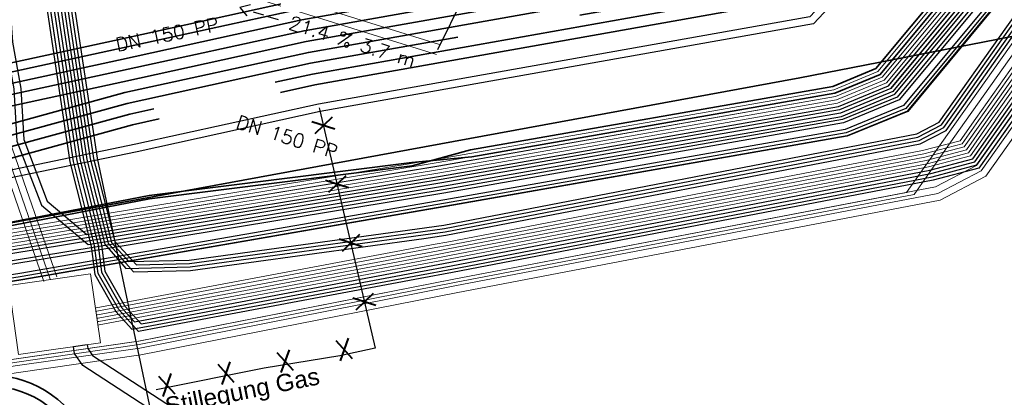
# Model space of a CAD drawing. Header units: metres. Extents: x -502 to 161, y -108 to 174.
# Tile 233 of 256: x 30 to 45, y -3 to 2. Entities that reach past the tile are written whole.
import ezdxf

# ---------------------------------------------------------------- set-up
doc = ezdxf.new("R2010")
doc.units = ezdxf.units.M
doc.header["$LTSCALE"] = 0.1
doc.linetypes.add('237', pattern=[93, 75, -18])
for name, color, linetype in [('BRI31-005.05-5p02-Koordinierung Lageplan 4. BA ZOB West 2022-06-15', 7, 'Continuous'), ('BRI31-005.06-5f07-Koordinierung Lageplan 4. BA ZOB Fernbusbahnh', 7, 'Continuous'), ('BRI32-005.02-5f05-Koordinierung Schemaplan 4 BA ZOB Teilbereich', 7, 'Continuous'), ('BRI32-005.03-5f06-Koordinierung Schemaplan 4 BA ZOB Teilbereich 2 Ost - Bahnhofsallee 2023-01-21', 7, 'Continuous')]:
    doc.layers.add(name, color=color, linetype=linetype)
doc.styles.add('Arial', font='arial.ttf')
doc.styles.add('Txt', font='txt_____.ttf')

msp = doc.modelspace()

# ---------------------------------------------------------------- linework, layer by layer
at = {"layer": 'BRI31-005.05-5p02-Koordinierung Lageplan 4. BA ZOB West 2022-06-15', "color": 35, "linetype": 'Continuous', "lineweight": 13, "true_color": 0x99724c, "transparency": 33554687, "flags": 128}
msp.add_lwpolyline([(51.689, 27.648), (51.035, 27.568), (50.794, 27.489), (50.131, 26.875), (49.23, 25.985), (48.733, 23.92), (47.978, 21.95), (47.321, 12.122), (47.14, 7.502), (47.031, 6.668), (46.96, 5.818), (46.888, 5.312), (45.405, 3.523), (43.251, 0.924), (42.377, 0.568), (36.561, -0.454), (30.395, -1.521), (30.212, -1.548), (19.687, -3.734), (11.842, -5.13), (6.359, -6.057), (5.198, -6.257), (-2.997, -7.69)], dxfattribs=at)
at = {"layer": 'BRI31-005.05-5p02-Koordinierung Lageplan 4. BA ZOB West 2022-06-15', "color": 250, "linetype": 'Continuous', "lineweight": 25, "true_color": 0x333333, "transparency": 33554687, "flags": 128}
for points in [[(51.691, 27.638), (51.038, 27.559), (50.8, 27.481), (50.138, 26.867), (49.239, 25.98), (48.743, 23.917), (47.988, 21.947), (47.331, 12.121), (47.15, 7.502), (47.041, 6.667), (46.97, 5.817), (46.898, 5.307), (45.414, 3.517), (43.257, 0.917), (42.379, 0.557), (36.564, -0.463), (30.397, -1.531), (30.215, -1.557), (19.689, -3.743), (11.845, -5.139), (6.362, -6.066), (5.201, -6.266), (-2.995, -7.7)], [(46.847, 12.341), (46.618, 7.521), (46.559, 5.927), (46.508, 5.444), (45.11, 3.773), (43.009, 1.247), (42.267, 0.941), (36.492, -0.071), (30.211, -1.105), (20.036, -3.115), (11.756, -4.615), (5.113, -5.745), (-3.08, -7.195)], [(46.897, 12.339), (46.668, 7.519), (46.608, 5.911), (46.556, 5.424), (45.148, 3.741), (43.04, 1.206), (42.281, 0.893), (36.501, -0.12), (30.221, -1.154), (20.046, -3.164), (11.764, -4.664), (5.122, -5.794), (-3.071, -7.244)], [(46.997, 12.335), (46.768, 7.515), (46.706, 5.879), (46.652, 5.384), (45.224, 3.677), (43.102, 1.124), (42.309, 0.797), (36.519, -0.218), (30.241, -1.252), (20.066, -3.262), (11.78, -4.762), (5.14, -5.892), (-3.053, -7.342)], [(47.047, 12.333), (46.818, 7.513), (46.755, 5.863), (46.7, 5.363), (46.529, 5.159), (45.262, 3.645), (43.133, 1.083), (42.323, 0.749), (36.528, -0.267), (30.251, -1.301), (20.076, -3.311), (11.788, -4.811), (5.149, -5.941), (-3.044, -7.391)], [(47.231, 12.125), (47.05, 7.51), (46.941, 6.677), (46.87, 5.829), (46.802, 5.349), (45.338, 3.581), (43.195, 1.001), (42.351, 0.653), (36.546, -0.365), (30.381, -1.433), (30.197, -1.459), (19.671, -3.645), (11.827, -5.041), (6.346, -5.968), (5.183, -6.168), (-3.013, -7.602)], [(47.281, 12.122), (47.1, 7.506), (46.991, 6.672), (46.92, 5.823), (46.85, 5.328), (45.376, 3.549), (43.226, 0.96), (42.365, 0.605), (36.555, -0.414), (30.389, -1.482), (30.206, -1.508), (19.68, -3.694), (11.836, -5.09), (6.354, -6.017), (5.192, -6.217), (-3.004, -7.651)]]:
    msp.add_lwpolyline(points, dxfattribs=at)
at = {"layer": 'BRI31-005.05-5p02-Koordinierung Lageplan 4. BA ZOB West 2022-06-15', "color": 190, "linetype": 'Continuous', "lineweight": 35, "true_color": 0x7f00ff, "transparency": 33554687, "flags": 128}
for points in [[(46.547, 12.353), (46.318, 7.533), (46.26, 5.928), (46.212, 5.477), (44.92, 3.933), (42.854, 1.453), (42.197, 1.181), (36.935, 0.26), (36.065, 0.176), (32.257, -0.303), (30.131, -0.713), (19.956, -2.723), (11.692, -4.223), (5.041, -5.353), (-3.152, -6.803)], [(46.447, 12.357), (46.218, 7.537), (46.192, 6.825), (46.161, 5.96), (46.116, 5.518), (44.843, 3.997), (42.793, 1.536), (42.169, 1.278), (36.918, 0.359), (36.071, 0.127), (32.265, -0.352), (30.141, -0.762), (19.965, -2.772), (11.701, -4.272), (9.588, -4.631), (7.132, -5.049), (5.05, -5.402), (-3.143, -6.852)]]:
    msp.add_lwpolyline(points, dxfattribs=at)
at = {"layer": 'BRI31-005.05-5p02-Koordinierung Lageplan 4. BA ZOB West 2022-06-15', "color": 116, "linetype": 'Continuous', "lineweight": 13, "true_color": 0x007f3f, "transparency": 33554687, "flags": 128}
for points in [[(-3.132, -6.9), (5.06, -5.45), (11.707, -4.321), (19.977, -2.821), (30.153, -0.811), (36.439, 0.224), (42.183, 1.23), (42.824, 1.495), (44.881, 3.965), (46.22, 5.565), (46.263, 5.998), (46.318, 7.533), (46.547, 12.355)], [(-3.123, -6.949), (5.069, -5.499), (11.715, -4.37), (19.987, -2.87), (30.163, -0.86), (36.448, 0.175), (42.197, 1.182), (42.855, 1.454), (44.919, 3.933), (46.268, 5.545), (46.312, 5.982), (46.368, 7.531), (46.597, 12.353)], [(46.747, 12.343), (46.518, 7.525), (46.463, 5.984), (46.412, 5.483), (45.035, 3.837), (42.946, 1.329), (42.239, 1.036), (36.473, 0.026), (30.189, -1.007), (20.015, -3.017), (11.741, -4.517), (5.094, -5.648), (-3.1, -7.098)], [(46.797, 12.341), (46.568, 7.523), (46.512, 5.968), (46.46, 5.463), (45.073, 3.805), (42.977, 1.288), (42.253, 0.988), (36.482, -0.023), (30.199, -1.056), (20.025, -3.066), (11.749, -4.566), (5.103, -5.697), (-3.091, -7.147)]]:
    msp.add_lwpolyline(points, dxfattribs=at)
at = {"layer": 'BRI31-005.05-5p02-Koordinierung Lageplan 4. BA ZOB West 2022-06-15', "color": 251, "linetype": 'Continuous', "lineweight": 13, "true_color": 0x5b5b5b, "transparency": 33554687, "flags": 128}
for points in [[(46.647, 12.349), (46.418, 7.529), (46.363, 5.991), (46.316, 5.524), (44.958, 3.901), (42.885, 1.412), (42.211, 1.133), (36.456, 0.125), (30.171, -0.909), (19.996, -2.919), (11.724, -4.419), (5.077, -5.549), (-3.116, -6.999)], [(46.697, 12.347), (46.468, 7.527), (46.412, 5.975), (46.364, 5.504), (44.996, 3.869), (42.916, 1.371), (42.225, 1.085), (36.465, 0.076), (30.181, -0.958), (20.006, -2.968), (11.732, -4.468), (5.086, -5.598), (-3.107, -7.048)]]:
    msp.add_lwpolyline(points, dxfattribs=at)
at = {"layer": 'BRI31-005.05-5p02-Koordinierung Lageplan 4. BA ZOB West 2022-06-15', "color": 7, "linetype": 'Continuous', "lineweight": 13, "transparency": 33554687, "flags": 128}
for points in [[(47.825, 12.099), (47.621, 5.549), (47.345, 5.116), (46.3, 3.854), (45.393, 2.786), (43.832, 0.583), (43.237, -0.258), (36.674, -1.515), (32.107, -2.414), (30.299, -2.674), (19.431, -4.394), (12.522, -5.565), (6.452, -6.585), (-3.66, -8.335)], [(47.875, 12.097), (47.671, 5.547), (47.384, 5.084), (46.058, 3.483), (45.726, 3.082), (43.914, 0.525), (43.35, -0.287), (36.684, -1.564), (32.115, -2.463), (30.306, -2.723), (19.439, -4.443), (12.53, -5.614), (6.46, -6.634), (-3.651, -8.384)]]:
    msp.add_lwpolyline(points, dxfattribs=at)
at = {"layer": 'BRI31-005.06-5f07-Koordinierung Lageplan 4. BA ZOB Fernbusbahnh', "color": 190, "linetype": 'Continuous', "lineweight": 30, "true_color": 0x7f00ff, "transparency": 33554687, "flags": 128}
for points in [[(46.547, 12.353), (46.318, 7.533), (46.26, 5.928), (46.212, 5.477), (44.92, 3.933), (42.854, 1.453), (42.197, 1.181), (36.935, 0.26), (36.065, 0.176), (32.257, -0.303), (30.131, -0.713), (19.956, -2.723), (11.692, -4.223), (5.041, -5.353), (-3.152, -6.803)], [(46.447, 12.357), (46.218, 7.537), (46.192, 6.825), (46.161, 5.96), (46.116, 5.518), (44.843, 3.997), (42.793, 1.536), (42.169, 1.278), (36.918, 0.359), (36.071, 0.127), (32.265, -0.352), (30.141, -0.762), (19.965, -2.772), (11.701, -4.272), (9.588, -4.631), (7.132, -5.049), (5.05, -5.402), (-3.143, -6.852)]]:
    msp.add_lwpolyline(points, dxfattribs=at)
at = {"layer": 'BRI31-005.06-5f07-Koordinierung Lageplan 4. BA ZOB Fernbusbahnh', "color": 250, "linetype": 'Continuous', "lineweight": 20, "true_color": 0x333333, "transparency": 33554687, "flags": 128}
for points in [[(46.847, 12.341), (46.618, 7.521), (46.559, 5.927), (46.508, 5.444), (45.11, 3.773), (43.009, 1.247), (42.267, 0.941), (36.492, -0.071), (30.211, -1.105), (20.036, -3.115), (11.756, -4.615), (5.113, -5.745), (-3.08, -7.195)], [(46.897, 12.339), (46.668, 7.519), (46.608, 5.911), (46.556, 5.424), (45.148, 3.741), (43.04, 1.206), (42.281, 0.893), (36.501, -0.12), (30.221, -1.154), (20.046, -3.164), (11.764, -4.664), (5.122, -5.794), (-3.071, -7.244)], [(46.997, 12.335), (46.768, 7.515), (46.706, 5.879), (46.652, 5.384), (45.224, 3.677), (43.102, 1.124), (42.309, 0.797), (36.519, -0.218), (30.241, -1.252), (20.066, -3.262), (11.78, -4.762), (5.14, -5.892), (-3.053, -7.342)], [(47.047, 12.333), (46.818, 7.513), (46.755, 5.863), (46.7, 5.363), (46.529, 5.159), (45.262, 3.645), (43.133, 1.083), (42.323, 0.749), (36.528, -0.267), (30.251, -1.301), (20.076, -3.311), (11.788, -4.811), (5.149, -5.941), (-3.044, -7.391)], [(47.231, 12.125), (47.05, 7.51), (46.941, 6.677), (46.87, 5.829), (46.802, 5.349), (45.338, 3.581), (43.195, 1.001), (42.351, 0.653), (36.546, -0.365), (30.381, -1.433), (30.197, -1.459), (19.671, -3.645), (11.827, -5.041), (6.346, -5.968), (5.183, -6.168), (-3.013, -7.602)], [(47.281, 12.122), (47.1, 7.506), (46.991, 6.672), (46.92, 5.823), (46.85, 5.328), (45.376, 3.549), (43.226, 0.96), (42.365, 0.605), (36.555, -0.414), (30.389, -1.482), (30.206, -1.508), (19.68, -3.694), (11.836, -5.09), (6.354, -6.017), (5.192, -6.217), (-3.004, -7.651)]]:
    msp.add_lwpolyline(points, dxfattribs=at)
at = {"layer": 'BRI31-005.06-5f07-Koordinierung Lageplan 4. BA ZOB Fernbusbahnh', "color": 7, "linetype": 'Continuous', "lineweight": 9, "transparency": 33554687, "flags": 128}
for points in [[(47.825, 12.099), (47.621, 5.549), (47.345, 5.116), (46.3, 3.854), (45.393, 2.786), (43.832, 0.583), (43.237, -0.258), (36.674, -1.515), (32.107, -2.414), (30.299, -2.674), (19.431, -4.394), (12.522, -5.565), (6.452, -6.585), (-3.66, -8.335)], [(47.875, 12.097), (47.671, 5.547), (47.384, 5.084), (46.058, 3.483), (45.726, 3.082), (43.914, 0.525), (43.35, -0.287), (36.684, -1.564), (32.115, -2.463), (30.306, -2.723), (19.439, -4.443), (12.53, -5.614), (6.46, -6.634), (-3.651, -8.384)]]:
    msp.add_lwpolyline(points, dxfattribs=at)
at = {"layer": 'BRI32-005.02-5f05-Koordinierung Schemaplan 4 BA ZOB Teilbereich', "color": 1, "linetype": 'Continuous', "lineweight": 25, "true_color": 0xff0000, "transparency": 33554687}
msp.add_line((36.445, 1.813), (37.914, 4.81), dxfattribs=at)
at = {"layer": 'BRI32-005.02-5f05-Koordinierung Schemaplan 4 BA ZOB Teilbereich', "color": 7, "linetype": 'Continuous', "lineweight": 35, "transparency": 33554687}
msp.add_line((29.389, 0.499), (31.906, 1.189), dxfattribs=at)
at = {"layer": 'BRI32-005.02-5f05-Koordinierung Schemaplan 4 BA ZOB Teilbereich', "color": 35, "linetype": 'Continuous', "lineweight": 13, "true_color": 0x99724c, "transparency": 33554687, "flags": 128}
msp.add_lwpolyline([(51.689, 27.648), (51.035, 27.568), (50.794, 27.489), (50.131, 26.875), (49.23, 25.985), (48.733, 23.92), (47.978, 21.95), (47.321, 12.122), (47.14, 7.502), (47.031, 6.668), (46.96, 5.818), (46.888, 5.312), (45.405, 3.523), (43.251, 0.924), (42.377, 0.568), (36.561, -0.454), (30.395, -1.521), (30.212, -1.548), (19.687, -3.734), (11.842, -5.13), (6.359, -6.057), (5.198, -6.257), (-2.997, -7.69)], dxfattribs=at)
at = {"layer": 'BRI32-005.02-5f05-Koordinierung Schemaplan 4 BA ZOB Teilbereich', "color": 250, "linetype": 'Continuous', "lineweight": 25, "true_color": 0x333333, "transparency": 33554687, "flags": 128}
for points in [[(51.691, 27.638), (51.038, 27.559), (50.8, 27.481), (50.138, 26.867), (49.239, 25.98), (48.743, 23.917), (47.988, 21.947), (47.331, 12.121), (47.15, 7.502), (47.041, 6.667), (46.97, 5.817), (46.898, 5.307), (45.414, 3.517), (43.257, 0.917), (42.379, 0.557), (36.564, -0.463), (30.397, -1.531), (30.215, -1.557), (19.689, -3.743), (11.845, -5.139), (6.362, -6.066), (5.201, -6.266), (-2.995, -7.7)], [(46.847, 12.341), (46.618, 7.521), (46.559, 5.927), (46.508, 5.444), (45.11, 3.773), (43.009, 1.247), (42.267, 0.941), (36.492, -0.071), (30.211, -1.105), (20.036, -3.115), (11.756, -4.615), (5.113, -5.745), (-3.08, -7.195)], [(46.897, 12.339), (46.668, 7.519), (46.608, 5.911), (46.556, 5.424), (45.148, 3.741), (43.04, 1.206), (42.281, 0.893), (36.501, -0.12), (30.221, -1.154), (20.046, -3.164), (11.764, -4.664), (5.122, -5.794), (-3.071, -7.244)], [(46.997, 12.335), (46.768, 7.515), (46.706, 5.879), (46.652, 5.384), (45.224, 3.677), (43.102, 1.124), (42.309, 0.797), (36.519, -0.218), (30.241, -1.252), (20.066, -3.262), (11.78, -4.762), (5.14, -5.892), (-3.053, -7.342)], [(47.047, 12.333), (46.818, 7.513), (46.755, 5.863), (46.7, 5.363), (46.529, 5.159), (45.262, 3.645), (43.133, 1.083), (42.323, 0.749), (36.528, -0.267), (30.251, -1.301), (20.076, -3.311), (11.788, -4.811), (5.149, -5.941), (-3.044, -7.391)], [(29.983, 4.577), (30.175, 1.91), (30.297, 1.244), (30.341, 0.486), (30.695, -0.443), (31.373, -1.014), (36.51, -0.169), (42.295, 0.845), (43.071, 1.165), (45.186, 3.709), (46.604, 5.404), (46.657, 5.895), (46.718, 7.517), (46.947, 12.337)], [(30.083, 4.585), (30.275, 1.918), (30.397, 1.25), (30.44, 0.507), (30.779, -0.383), (31.352, -0.866), (31.549, -0.834), (36.483, -0.022), (42.253, 0.989), (42.978, 1.288), (45.072, 3.805), (46.46, 5.464), (46.51, 5.943), (46.568, 7.523), (46.797, 12.343)], [(47.231, 12.125), (47.05, 7.51), (46.941, 6.677), (46.87, 5.829), (46.802, 5.349), (45.338, 3.581), (43.195, 1.001), (42.351, 0.653), (36.546, -0.365), (30.381, -1.433), (30.197, -1.459), (19.671, -3.645), (11.827, -5.041), (6.346, -5.968), (5.183, -6.168), (-3.013, -7.602)], [(47.281, 12.122), (47.1, 7.506), (46.991, 6.672), (46.92, 5.823), (46.85, 5.328), (45.376, 3.549), (43.226, 0.96), (42.365, 0.605), (36.555, -0.414), (30.389, -1.482), (30.206, -1.508), (19.68, -3.694), (11.836, -5.09), (6.354, -6.017), (5.192, -6.217), (-3.004, -7.651)], [(30.637, 4.676), (31.306, 0.213), (31.389, -0.114), (31.615, -1.005), (31.921, -1.361), (32.851, -1.338), (36.232, -0.874), (36.548, -0.829), (43.421, 0.495), (43.778, 0.681), (44.773, 2.084), (45.15, 2.617), (45.313, 2.848), (45.649, 3.241), (46.222, 3.919), (47.273, 5.189), (47.471, 5.555), (47.675, 12.105)], [(30.686, 4.683), (31.355, 0.22), (31.437, -0.102), (31.663, -0.993), (32.029, -1.409), (32.858, -1.388), (36.239, -0.924), (36.557, -0.878), (43.438, 0.447), (43.812, 0.642), (44.814, 2.055), (45.191, 2.588), (45.353, 2.817), (45.687, 3.209), (46.261, 3.887), (47.306, 5.148), (47.521, 5.553), (47.725, 12.103)], [(30.735, 4.69), (31.404, 0.227), (31.485, -0.09), (31.711, -0.981), (31.964, -1.26), (32.837, -1.238), (36.53, -0.731), (43.387, 0.591), (43.71, 0.759), (44.691, 2.142), (45.068, 2.675), (45.233, 2.91), (45.573, 3.306), (46.145, 3.983), (47.189, 5.244), (47.321, 5.561), (47.525, 12.111)], [(30.784, 4.697), (31.453, 0.234), (31.533, -0.078), (31.759, -0.969), (32.072, -1.308), (32.844, -1.288), (36.225, -0.824), (36.539, -0.78), (43.404, 0.543), (43.744, 0.72), (44.732, 2.113), (45.109, 2.646), (45.273, 2.879), (45.611, 3.273), (46.183, 3.951), (47.228, 5.212), (47.371, 5.554), (47.575, 12.109)], [(30.539, 4.662), (31.208, 0.199), (31.517, -1.023), (31.567, -1.415), (31.862, -1.931), (31.935, -2.01), (32.044, -2.131), (32.279, -2.087), (36.629, -1.27), (43.574, 0.063), (44.198, 0.228), (44.415, 0.536), (46.044, 2.835), (48.583, 5.901), (49.04, 6.107), (53.477, 6.307), (54.921, 6.317), (59.459, 6.487), (62.096, 6.607), (65.103, 6.877), (66.695, 7.105)], [(30.588, 4.669), (31.257, 0.206), (31.567, -1.017), (31.615, -1.399), (31.905, -1.906), (32.141, -2.163), (32.288, -2.136), (36.167, -1.407), (36.638, -1.319), (43.591, 0.015), (44.228, 0.184), (44.456, 0.507), (46.077, 2.794), (48.614, 5.86), (49.052, 6.057), (53.478, 6.257), (54.922, 6.267), (59.461, 6.437), (62.099, 6.557), (65.109, 6.827), (66.704, 7.056)], [(30.441, 4.648), (31.11, 0.185), (31.417, -1.035), (31.471, -1.447), (31.776, -1.981), (32.008, -2.24), (32.297, -2.185), (36.176, -1.456), (36.647, -1.368), (43.608, -0.033), (44.258, 0.14), (44.497, 0.478), (46.118, 2.765), (48.645, 5.819), (49.067, 6.008), (49.541, 5.978), (53.48, 6.157), (54.924, 6.167), (59.465, 6.337), (62.105, 6.457), (65.121, 6.727), (66.722, 6.958)], [(66.731, 6.909), (65.127, 6.677), (62.108, 6.407), (59.467, 6.287), (54.925, 6.117), (53.481, 6.107), (49.541, 5.928), (49.076, 5.957), (48.676, 5.778), (46.159, 2.736), (44.288, 0.096), (43.625, -0.081), (36.656, -1.417), (36.185, -1.505), (32.306, -2.234), (32.104, -2.272), (31.819, -1.956), (31.519, -1.431), (31.467, -1.029), (31.159, 0.192), (30.49, 4.655)], [(30.833, 4.704), (31.502, 0.241), (32.26, -3.333)], [(31.162, -2.491), (31.36, -2.463), (31.368, -2.517), (31.437, -2.62), (33.464, -3.938), (35.362, -5.074), (36.066, -5.783), (35.924, -5.923), (35.238, -5.232), (33.358, -4.108), (31.295, -2.766), (31.176, -2.591), (31.162, -2.491)], [(31.36, -2.463), (31.368, -2.517), (31.437, -2.62), (33.464, -3.938), (35.362, -5.074), (36.066, -5.783), (35.924, -5.923), (35.238, -5.232), (33.358, -4.108), (31.295, -2.766), (31.176, -2.591), (31.162, -2.491), (31.36, -2.463)]]:
    msp.add_lwpolyline(points, dxfattribs=at)
at = {"layer": 'BRI32-005.02-5f05-Koordinierung Schemaplan 4 BA ZOB Teilbereich', "color": 1, "linetype": 'Continuous', "lineweight": 35, "true_color": 0xff0000, "transparency": 33554687, "flags": 128}
msp.add_lwpolyline([(2.165, -3.074), (6.927, -2.233, -0.074529), (7.547, -2.217, 0.06635), (8.168, -2.211), (17.926, -0.815), (26.361, 0.856), (27.145, 0.921), (28.086, 1.107), (29.143, 1.377), (31.755, 1.944), (34.416, 2.527), (41.163, 3.727), (42.841, 5.514), (43.064, 5.976), (43.033, 6.4), (34.096, 19.628), (33.187, 20.772), (31.962, 22.586), (31.823, 22.996), (30.046, 25.652)], format="xyb", dxfattribs=at)
at = {"layer": 'BRI32-005.02-5f05-Koordinierung Schemaplan 4 BA ZOB Teilbereich', "color": 3, "linetype": 'Continuous', "lineweight": 35, "true_color": 0x00ff00, "transparency": 33554687, "flags": 128}
msp.add_lwpolyline([(28.135, 0.862), (31.812, 1.66), (34.472, 2.242), (41.045, 3.412), (42.949, 5.44), (43.196, 5.951), (43.137, 6.765), (34.336, 19.791), (33.427, 20.933)], dxfattribs=at)
at = {"layer": 'BRI32-005.02-5f05-Koordinierung Schemaplan 4 BA ZOB Teilbereich', "color": 30, "linetype": 'Continuous', "lineweight": 35, "true_color": 0xff7f00, "transparency": 33554687, "flags": 128}
msp.add_lwpolyline([(160.701, 3.732), (153.861, 9.988), (146.58, 16.834), (137.207, 18.41), (133.989, 18.578), (131.036, 18.449), (129.189, 18.2), (119.914, 16.47), (116.34, 15.794), (99.934, 12.447), (72.211, 7.355), (41.692, 1.403), (4.438, -5.44), (-20.503, -9.561), (-43.027, -13.814), (-60.134, -17.04), (-87.993, -22.2)], dxfattribs=at)
at = {"layer": 'BRI32-005.02-5f05-Koordinierung Schemaplan 4 BA ZOB Teilbereich', "color": 190, "linetype": 'Continuous', "lineweight": 35, "true_color": 0x7f00ff, "transparency": 33554687, "flags": 128}
for points in [[(28.137, 0.856), (29.18, 1.252), (31.783, 1.817), (34.441, 2.399), (40.306, 3.443, 0.302947), (41.107, 4.211), (41.326, 5.198), (42.295, 6.569, 0.31202), (42.308, 7.706), (37.008, 15.55, -0.414242), (37.277, 16.939), (39.708, 18.581)], [(27.906, 0.371), (27.951, 0.114), (29.255, -2.522), (29.255, -2.522, 0.265442), (30.078, -3.076), (30.078, -3.076), (30.078, -3.076, -0.338479), (31.276, -4.141), (31.276, -4.141), (31.407, -4.815)]]:
    msp.add_lwpolyline(points, format="xyb", dxfattribs=at)
for points in [[(46.547, 12.353), (46.318, 7.533), (46.26, 5.928), (46.212, 5.477), (44.92, 3.933), (42.854, 1.453), (42.197, 1.181), (36.935, 0.26), (36.065, 0.176), (32.257, -0.303), (30.131, -0.713), (19.956, -2.723), (11.692, -4.223), (5.041, -5.353), (-3.152, -6.803)], [(46.447, 12.357), (46.218, 7.537), (46.192, 6.825), (46.161, 5.96), (46.116, 5.518), (44.843, 3.997), (42.793, 1.536), (42.169, 1.278), (36.918, 0.359), (36.071, 0.127), (32.265, -0.352), (30.141, -0.762), (19.965, -2.772), (11.701, -4.272), (9.588, -4.631), (7.132, -5.049), (5.05, -5.402), (-3.143, -6.852)]]:
    msp.add_lwpolyline(points, dxfattribs=at)
at = {"layer": 'BRI32-005.02-5f05-Koordinierung Schemaplan 4 BA ZOB Teilbereich', "color": 116, "linetype": 'Continuous', "lineweight": 13, "true_color": 0x007f3f, "transparency": 33554687, "flags": 128}
for points in [[(-3.132, -6.9), (5.06, -5.45), (11.707, -4.321), (19.977, -2.821), (30.153, -0.811), (36.439, 0.224), (42.183, 1.23), (42.824, 1.495), (44.881, 3.965), (46.22, 5.565), (46.263, 5.998), (46.318, 7.533), (46.547, 12.355)], [(-3.123, -6.949), (5.069, -5.499), (11.715, -4.37), (19.987, -2.87), (30.163, -0.86), (36.448, 0.175), (42.197, 1.182), (42.855, 1.454), (44.919, 3.933), (46.268, 5.545), (46.312, 5.982), (46.368, 7.531), (46.597, 12.353)], [(-3.114, -6.998), (5.078, -5.548), (11.723, -4.419), (19.997, -2.919), (30.173, -0.909), (36.457, 0.126), (42.211, 1.134), (42.886, 1.413), (44.957, 3.901), (46.316, 5.525), (46.361, 5.966), (46.418, 7.529), (46.647, 12.351)], [(46.747, 12.343), (46.518, 7.525), (46.463, 5.984), (46.412, 5.483), (45.035, 3.837), (42.946, 1.329), (42.239, 1.036), (36.473, 0.026), (30.189, -1.007), (20.015, -3.017), (11.741, -4.517), (5.094, -5.648), (-3.1, -7.098)], [(46.797, 12.341), (46.568, 7.523), (46.512, 5.968), (46.46, 5.463), (45.073, 3.805), (42.977, 1.288), (42.253, 0.988), (36.482, -0.023), (30.199, -1.056), (20.025, -3.066), (11.749, -4.566), (5.103, -5.697), (-3.091, -7.147)], [(46.847, 12.339), (46.618, 7.521), (46.561, 5.952), (46.508, 5.443), (45.111, 3.773), (43.008, 1.247), (42.267, 0.94), (36.491, -0.072), (30.209, -1.105), (20.035, -3.115), (11.757, -4.615), (5.112, -5.746), (-3.082, -7.196)], [(-3.658, -8.334), (6.451, -6.584), (12.521, -5.564), (19.431, -4.393), (30.298, -2.673), (32.104, -2.413), (36.673, -1.515), (43.66, -0.178), (44.254, 0.134), (46.121, 2.768), (48.645, 5.819), (49.054, 6.002), (49.521, 6.127), (53.476, 6.307), (54.921, 6.317), (59.459, 6.487), (62.095, 6.607), (65.103, 6.876), (66.695, 7.105)], [(66.731, 6.909), (65.127, 6.678), (62.109, 6.407), (59.467, 6.287), (54.925, 6.117), (53.482, 6.107), (49.551, 5.929), (49.122, 5.812), (48.769, 5.655), (46.279, 2.646), (44.39, -0.02), (43.726, -0.368), (36.711, -1.711), (32.138, -2.611), (30.328, -2.871), (19.463, -4.591), (12.555, -5.762), (6.485, -6.782), (-3.626, -8.532)]]:
    msp.add_lwpolyline(points, dxfattribs=at)
at = {"layer": 'BRI32-005.02-5f05-Koordinierung Schemaplan 4 BA ZOB Teilbereich', "color": 251, "linetype": 'Continuous', "lineweight": 13, "true_color": 0x5b5b5b, "transparency": 33554687, "flags": 128}
for points in [[(46.647, 12.349), (46.418, 7.529), (46.363, 5.991), (46.316, 5.524), (44.958, 3.901), (42.885, 1.412), (42.211, 1.133), (36.456, 0.125), (30.171, -0.909), (19.996, -2.919), (11.724, -4.419), (5.077, -5.549), (-3.116, -6.999)], [(46.697, 12.347), (46.468, 7.527), (46.412, 5.975), (46.364, 5.504), (44.996, 3.869), (42.916, 1.371), (42.225, 1.085), (36.465, 0.076), (30.181, -0.958), (20.006, -2.968), (11.732, -4.468), (5.086, -5.598), (-3.107, -7.048)], [(-3.098, -7.097), (5.095, -5.647), (11.74, -4.517), (20.016, -3.017), (30.191, -1.007), (36.474, 0.027), (42.239, 1.037), (42.947, 1.33), (45.034, 3.837), (46.412, 5.484), (46.461, 5.959), (46.518, 7.525), (46.747, 12.345)], [(66.713, 7.007), (65.115, 6.777), (62.102, 6.507), (59.463, 6.387), (54.923, 6.217), (53.479, 6.207), (49.536, 6.028), (49.088, 5.907), (48.707, 5.737), (46.2, 2.707), (44.322, 0.057), (43.693, -0.273), (36.692, -1.613), (32.121, -2.512), (30.313, -2.772), (19.447, -4.492), (12.538, -5.663), (6.468, -6.683), (-3.642, -8.433)]]:
    msp.add_lwpolyline(points, dxfattribs=at)
at = {"layer": 'BRI32-005.02-5f05-Koordinierung Schemaplan 4 BA ZOB Teilbereich', "color": 7, "linetype": 'Continuous', "lineweight": 13, "transparency": 33554687, "flags": 128}
for points in [[(47.825, 12.099), (47.621, 5.549), (47.345, 5.116), (46.3, 3.854), (45.393, 2.786), (43.832, 0.583), (43.237, -0.258), (36.674, -1.515), (32.107, -2.414), (30.299, -2.674), (19.431, -4.394), (12.522, -5.565), (6.452, -6.585), (-3.66, -8.335)], [(47.875, 12.097), (47.671, 5.547), (47.384, 5.084), (46.058, 3.483), (45.726, 3.082), (43.914, 0.525), (43.35, -0.287), (36.684, -1.564), (32.115, -2.463), (30.306, -2.723), (19.439, -4.443), (12.53, -5.614), (6.46, -6.634), (-3.651, -8.384)], [(64.928, 7.643), (64.651, 7.59), (62.013, 7.217), (59.374, 7.017), (54.952, 6.677), (53.341, 6.627), (52.614, 6.606), (49.093, 6.507), (48.392, 6.142), (45.805, 3.021), (44.241, 0.813), (44.015, 0.492), (43.472, 0.351), (36.575, -0.976), (36.405, -1.009), (31.49, -1.931), (31.473, -1.934)], [(64.937, 7.594), (64.659, 7.541), (62.018, 7.167), (59.378, 6.967), (54.955, 6.627), (53.342, 6.577), (52.615, 6.556), (49.106, 6.457), (48.424, 6.102), (45.845, 2.99), (44.282, 0.784), (44.045, 0.448), (43.489, 0.303), (36.584, -1.025), (36.414, -1.058), (31.499, -1.98), (31.482, -1.983)], [(64.946, 7.545), (64.667, 7.492), (62.023, 7.117), (59.382, 6.917), (54.958, 6.577), (53.343, 6.527), (52.616, 6.506), (49.119, 6.407), (48.456, 6.062), (45.885, 2.959), (44.323, 0.754), (44.076, 0.404), (43.506, 0.255), (36.593, -1.074), (36.423, -1.107), (31.508, -2.029), (31.491, -2.032)], [(64.955, 7.496), (64.675, 7.443), (62.028, 7.067), (59.386, 6.867), (54.961, 6.527), (53.344, 6.477), (52.617, 6.456), (49.132, 6.357), (48.488, 6.022), (45.925, 2.928), (44.364, 0.725), (44.107, 0.36), (43.523, 0.207), (36.602, -1.123), (36.432, -1.156), (31.517, -2.078), (31.499, -2.081)], [(64.964, 7.447), (64.683, 7.394), (62.033, 7.017), (59.39, 6.817), (54.964, 6.477), (53.345, 6.427), (52.618, 6.406), (49.145, 6.307), (48.52, 5.982), (45.965, 2.897), (44.405, 0.696), (44.137, 0.316), (43.54, 0.159), (36.611, -1.172), (36.441, -1.205), (31.526, -2.127), (31.507, -2.13)], [(31.515, -2.179), (31.535, -2.176), (36.45, -1.254), (36.62, -1.221), (43.557, 0.111), (44.168, 0.272), (44.446, 0.667), (46.005, 2.867), (48.552, 5.942), (49.158, 6.257), (52.619, 6.356), (53.346, 6.377), (54.967, 6.427), (59.394, 6.767), (62.038, 6.967), (64.691, 7.345), (64.973, 7.398)], [(29.291, 4.47), (30.046, 0.43), (30.731, -1.546)], [(30.825, -1.513), (30.143, 0.456), (29.389, 4.488)], [(30.919, -1.48), (30.24, 0.482), (29.487, 4.506)], [(30.221, -1.607), (31.406, -1.436), (31.55, -2.435), (30.365, -2.606), (30.221, -1.607)], [(30.221, -1.607), (31.406, -1.436), (31.55, -2.435), (30.365, -2.606), (30.221, -1.607)]]:
    msp.add_lwpolyline(points, dxfattribs=at)
at = {"layer": 'BRI32-005.02-5f05-Koordinierung Schemaplan 4 BA ZOB Teilbereich', "color": 6, "linetype": 'Continuous', "lineweight": 25, "true_color": 0xff00ff, "transparency": 33554687, "flags": 128}
for points in [[(65.178, 9.211), (54.279, 7.731), (53.254, 7.651), (46.484, 7.24), (41.835, 2.288), (34.715, 1.021), (32.063, 0.44), (30.04, 0.021), (18.184, -2.329), (14.061, -2.919), (2.187, -5.009), (-5.148, -6.309), (-9.695, -6.889), (-12.294, -7.119), (-12.822, -7.159)], [(65.193, 9.102), (54.291, 7.622), (53.261, 7.542), (46.534, 7.133), (41.89, 2.186), (34.736, 0.913), (32.086, 0.333), (30.062, -0.087), (18.203, -2.438), (14.078, -3.028), (2.206, -5.118), (-5.131, -6.418), (-9.683, -6.998), (-12.285, -7.228), (-12.814, -7.268)], [(34.725, 0.967), (34.734, 0.928), (35.535, -2.513), (35.022, -2.623), (33.924, -2.803), (32.361, -3.116)]]:
    msp.add_lwpolyline(points, dxfattribs=at)
at = {"layer": 'BRI32-005.02-5f05-Koordinierung Schemaplan 4 BA ZOB Teilbereich', "color": 3, "linetype": 'Continuous', "lineweight": 25, "true_color": 0x00ff00, "transparency": 33554687, "flags": 128}
for points in [[(66.731, 6.909), (65.127, 6.677), (62.108, 6.407), (59.467, 6.287), (54.925, 6.117), (53.481, 6.107), (49.541, 5.928), (49.076, 5.957), (48.676, 5.778), (46.159, 2.736), (44.288, 0.096), (43.625, -0.081), (36.656, -1.417), (36.185, -1.505), (32.306, -2.234), (32.104, -2.272), (31.819, -1.956), (31.519, -1.431), (31.467, -1.029), (31.159, 0.192), (30.514, 4.497), (30.49, 4.655), (30.447, 4.768), (30.425, 5.006)], [(66.731, 6.909), (65.127, 6.677), (62.108, 6.407), (59.467, 6.287), (54.925, 6.117), (53.481, 6.107), (49.541, 5.928), (49.076, 5.957), (48.676, 5.778), (46.159, 2.736), (44.288, 0.096), (43.625, -0.081), (36.656, -1.417), (36.185, -1.505), (32.306, -2.234), (32.104, -2.272), (31.819, -1.956), (31.519, -1.431), (31.467, -1.029), (31.159, 0.192), (30.514, 4.497), (30.49, 4.655), (30.447, 4.768), (30.425, 5.006)], [(30.725, 5.033), (30.742, 4.852), (30.833, 4.704), (31.502, 0.241), (32.26, -3.333), (33.596, -10.354), (33.783, -11.336)], [(30.725, 5.033), (30.742, 4.852), (30.833, 4.704), (31.502, 0.241), (32.26, -3.333), (33.596, -10.354), (33.783, -11.336)]]:
    msp.add_lwpolyline(points, dxfattribs=at)
at = {"layer": 'BRI32-005.02-5f05-Koordinierung Schemaplan 4 BA ZOB Teilbereich', "color": 3, "linetype": 'Continuous', "lineweight": 70, "true_color": 0x00ff00, "transparency": 33554687, "flags": 128}
msp.add_lwpolyline([(12.573, -13.973), (11.797, -9.411), (7.766, -4.526, -0.585445), (8.811, -1.826), (17.877, -0.529), (28.945, 1.665, 0.400542), (30.414, 3.752), (30.283, 4.624)], format="xyb", dxfattribs=at)
at = {"layer": 'BRI32-005.02-5f05-Koordinierung Schemaplan 4 BA ZOB Teilbereich', "color": 7, "linetype": 'Continuous', "lineweight": 35, "transparency": 33554687, "flags": 128}
for points in [[(28.166, 0.705), (31.841, 1.503), (34.504, 2.085), (41.093, 3.258)], [(41.173, 3.109), (34.535, 1.928), (31.875, 1.346), (28.2, 0.549)], [(31.906, 1.189), (34.566, 1.771), (41.302, 2.97)]]:
    msp.add_lwpolyline(points, dxfattribs=at)
at = {"layer": 'BRI32-005.02-5f05-Koordinierung Schemaplan 4 BA ZOB Teilbereich', "color": 1, "linetype": 'Continuous', "lineweight": 18, "true_color": 0xff0000, "transparency": 33554687, "flags": 128}
msp.add_lwpolyline([(36.467, 1.885), (32.907, 2.997), (32.863, 2.853), (36.423, 1.741)], dxfattribs=at)
at = {"layer": 'BRI32-005.02-5f05-Koordinierung Schemaplan 4 BA ZOB Teilbereich', "color": 3, "linetype": '237', "lineweight": 35, "true_color": 0x00ff00, "transparency": 33554687, "flags": 128}
msp.add_lwpolyline([(29.421, 0.342), (31.939, 1.033), (34.597, 1.614), (41.383, 2.822)], dxfattribs=at)
at = {"layer": 'BRI32-005.02-5f05-Koordinierung Schemaplan 4 BA ZOB Teilbereich', "color": 7, "linetype": '237', "lineweight": 35, "transparency": 33554687, "flags": 128}
for points in [[(41.463, 2.673), (34.628, 1.457), (31.977, 0.877), (29.463, 0.188)], [(41.543, 2.525), (34.659, 1.3), (32.016, 0.722), (29.95, 0.155)]]:
    msp.add_lwpolyline(points, dxfattribs=at)
at = {"layer": 'BRI32-005.02-5f05-Koordinierung Schemaplan 4 BA ZOB Teilbereich', "color": 7, "linetype": 'Continuous', "lineweight": 35, "transparency": 33554687, "flags": 128}
msp.add_lwpolyline([(31.564, -4.784), (31.434, -4.11, 0.312934), (30.225, -2.932, -0.304576), (29.415, -2.167), (28.935, -0.04)], format="xyb", dxfattribs=at)
at = {"layer": 'BRI32-005.03-5f06-Koordinierung Schemaplan 4 BA ZOB Teilbereich 2 Ost - Bahnhofsallee 2023-01-21', "color": 35, "linetype": 'Continuous', "lineweight": 9, "true_color": 0x99724c, "transparency": 33554687, "flags": 128}
msp.add_lwpolyline([(51.689, 27.648), (51.035, 27.568), (50.794, 27.489), (50.131, 26.875), (49.23, 25.985), (48.733, 23.92), (47.978, 21.95), (47.321, 12.122), (47.14, 7.502), (47.031, 6.668), (46.96, 5.818), (46.888, 5.312), (45.405, 3.523), (43.251, 0.924), (42.377, 0.568), (36.561, -0.454), (30.395, -1.521), (30.212, -1.548), (19.687, -3.734), (11.842, -5.13), (6.359, -6.057), (5.198, -6.257), (-2.997, -7.69)], dxfattribs=at)
at = {"layer": 'BRI32-005.03-5f06-Koordinierung Schemaplan 4 BA ZOB Teilbereich 2 Ost - Bahnhofsallee 2023-01-21', "color": 250, "linetype": 'Continuous', "lineweight": 20, "true_color": 0x333333, "transparency": 33554687, "flags": 128}
for points in [[(51.691, 27.638), (51.038, 27.559), (50.8, 27.481), (50.138, 26.867), (49.239, 25.98), (48.743, 23.917), (47.988, 21.947), (47.331, 12.121), (47.15, 7.502), (47.041, 6.667), (46.97, 5.817), (46.898, 5.307), (45.414, 3.517), (43.257, 0.917), (42.379, 0.557), (36.564, -0.463), (30.397, -1.531), (30.215, -1.557), (19.689, -3.743), (11.845, -5.139), (6.362, -6.066), (5.201, -6.266), (-2.995, -7.7)], [(46.847, 12.341), (46.618, 7.521), (46.559, 5.927), (46.508, 5.444), (45.11, 3.773), (43.009, 1.247), (42.267, 0.941), (36.492, -0.071), (30.211, -1.105), (20.036, -3.115), (11.756, -4.615), (5.113, -5.745), (-3.08, -7.195)], [(46.897, 12.339), (46.668, 7.519), (46.608, 5.911), (46.556, 5.424), (45.148, 3.741), (43.04, 1.206), (42.281, 0.893), (36.501, -0.12), (30.221, -1.154), (20.046, -3.164), (11.764, -4.664), (5.122, -5.794), (-3.071, -7.244)], [(46.997, 12.335), (46.768, 7.515), (46.706, 5.879), (46.652, 5.384), (45.224, 3.677), (43.102, 1.124), (42.309, 0.797), (36.519, -0.218), (30.241, -1.252), (20.066, -3.262), (11.78, -4.762), (5.14, -5.892), (-3.053, -7.342)], [(47.047, 12.333), (46.818, 7.513), (46.755, 5.863), (46.7, 5.363), (46.529, 5.159), (45.262, 3.645), (43.133, 1.083), (42.323, 0.749), (36.528, -0.267), (30.251, -1.301), (20.076, -3.311), (11.788, -4.811), (5.149, -5.941), (-3.044, -7.391)], [(47.231, 12.125), (47.05, 7.51), (46.941, 6.677), (46.87, 5.829), (46.802, 5.349), (45.338, 3.581), (43.195, 1.001), (42.351, 0.653), (36.546, -0.365), (30.381, -1.433), (30.197, -1.459), (19.671, -3.645), (11.827, -5.041), (6.346, -5.968), (5.183, -6.168), (-3.013, -7.602)], [(47.281, 12.122), (47.1, 7.506), (46.991, 6.672), (46.92, 5.823), (46.85, 5.328), (45.376, 3.549), (43.226, 0.96), (42.365, 0.605), (36.555, -0.414), (30.389, -1.482), (30.206, -1.508), (19.68, -3.694), (11.836, -5.09), (6.354, -6.017), (5.192, -6.217), (-3.004, -7.651)]]:
    msp.add_lwpolyline(points, dxfattribs=at)
at = {"layer": 'BRI32-005.03-5f06-Koordinierung Schemaplan 4 BA ZOB Teilbereich 2 Ost - Bahnhofsallee 2023-01-21', "color": 1, "linetype": 'Continuous', "lineweight": 30, "true_color": 0xff0000, "transparency": 33554687, "flags": 128}
msp.add_lwpolyline([(2.165, -3.074), (6.927, -2.233, -0.074529), (7.547, -2.217, 0.06635), (8.168, -2.211), (17.926, -0.815), (26.361, 0.856), (27.145, 0.921), (28.086, 1.107), (29.143, 1.377), (31.755, 1.944), (34.416, 2.527), (41.163, 3.727), (42.841, 5.514), (43.064, 5.976), (43.033, 6.4), (34.096, 19.628), (33.187, 20.772), (31.962, 22.586), (31.823, 22.996), (30.046, 25.652)], format="xyb", dxfattribs=at)
at = {"layer": 'BRI32-005.03-5f06-Koordinierung Schemaplan 4 BA ZOB Teilbereich 2 Ost - Bahnhofsallee 2023-01-21', "color": 30, "linetype": 'Continuous', "lineweight": 30, "true_color": 0xff7f00, "transparency": 33554687, "flags": 128}
msp.add_lwpolyline([(160.701, 3.732), (153.861, 9.988), (146.58, 16.834), (137.207, 18.41), (133.989, 18.578), (131.036, 18.449), (129.189, 18.2), (119.914, 16.47), (116.34, 15.794), (99.934, 12.447), (72.211, 7.355), (41.692, 1.403), (4.438, -5.44), (-20.503, -9.561), (-43.027, -13.814), (-60.134, -17.04), (-87.993, -22.2)], dxfattribs=at)
at = {"layer": 'BRI32-005.03-5f06-Koordinierung Schemaplan 4 BA ZOB Teilbereich 2 Ost - Bahnhofsallee 2023-01-21', "color": 190, "linetype": 'Continuous', "lineweight": 30, "true_color": 0x7f00ff, "transparency": 33554687, "flags": 128}
for points in [[(46.547, 12.353), (46.318, 7.533), (46.26, 5.928), (46.212, 5.477), (44.92, 3.933), (42.854, 1.453), (42.197, 1.181), (36.935, 0.26), (36.065, 0.176), (32.257, -0.303), (30.131, -0.713), (19.956, -2.723), (11.692, -4.223), (5.041, -5.353), (-3.152, -6.803)], [(46.447, 12.357), (46.218, 7.537), (46.192, 6.825), (46.161, 5.96), (46.116, 5.518), (44.843, 3.997), (42.793, 1.536), (42.169, 1.278), (36.918, 0.359), (36.071, 0.127), (32.265, -0.352), (30.141, -0.762), (19.965, -2.772), (11.701, -4.272), (9.588, -4.631), (7.132, -5.049), (5.05, -5.402), (-3.143, -6.852)]]:
    msp.add_lwpolyline(points, dxfattribs=at)
at = {"layer": 'BRI32-005.03-5f06-Koordinierung Schemaplan 4 BA ZOB Teilbereich 2 Ost - Bahnhofsallee 2023-01-21', "color": 116, "linetype": 'Continuous', "lineweight": 9, "true_color": 0x007f3f, "transparency": 33554687, "flags": 128}
for points in [[(-3.132, -6.9), (5.06, -5.45), (11.707, -4.321), (19.977, -2.821), (30.153, -0.811), (36.439, 0.224), (42.183, 1.23), (42.824, 1.495), (44.881, 3.965), (46.22, 5.565), (46.263, 5.998), (46.318, 7.533), (46.547, 12.355)], [(-3.123, -6.949), (5.069, -5.499), (11.715, -4.37), (19.987, -2.87), (30.163, -0.86), (36.448, 0.175), (42.197, 1.182), (42.855, 1.454), (44.919, 3.933), (46.268, 5.545), (46.312, 5.982), (46.368, 7.531), (46.597, 12.353)], [(-3.114, -6.998), (5.078, -5.548), (11.723, -4.419), (19.997, -2.919), (30.173, -0.909), (36.457, 0.126), (42.211, 1.134), (42.886, 1.413), (44.957, 3.901), (46.316, 5.525), (46.361, 5.966), (46.418, 7.529), (46.647, 12.351)], [(46.747, 12.343), (46.518, 7.525), (46.463, 5.984), (46.412, 5.483), (45.035, 3.837), (42.946, 1.329), (42.239, 1.036), (36.473, 0.026), (30.189, -1.007), (20.015, -3.017), (11.741, -4.517), (5.094, -5.648), (-3.1, -7.098)], [(46.797, 12.341), (46.568, 7.523), (46.512, 5.968), (46.46, 5.463), (45.073, 3.805), (42.977, 1.288), (42.253, 0.988), (36.482, -0.023), (30.199, -1.056), (20.025, -3.066), (11.749, -4.566), (5.103, -5.697), (-3.091, -7.147)], [(46.847, 12.339), (46.618, 7.521), (46.561, 5.952), (46.508, 5.443), (45.111, 3.773), (43.008, 1.247), (42.267, 0.94), (36.491, -0.072), (30.209, -1.105), (20.035, -3.115), (11.757, -4.615), (5.112, -5.746), (-3.082, -7.196)], [(-3.658, -8.334), (6.451, -6.584), (12.521, -5.564), (19.431, -4.393), (30.298, -2.673), (32.104, -2.413), (36.673, -1.515), (43.66, -0.178), (44.254, 0.134), (46.121, 2.768), (48.645, 5.819), (49.054, 6.002), (49.521, 6.127), (53.476, 6.307), (54.921, 6.317), (59.459, 6.487), (62.095, 6.607), (65.103, 6.876), (66.695, 7.105)], [(66.731, 6.909), (65.127, 6.678), (62.109, 6.407), (59.467, 6.287), (54.925, 6.117), (53.482, 6.107), (49.551, 5.929), (49.122, 5.812), (48.769, 5.655), (46.279, 2.646), (44.39, -0.02), (43.726, -0.368), (36.711, -1.711), (32.138, -2.611), (30.328, -2.871), (19.463, -4.591), (12.555, -5.762), (6.485, -6.782), (-3.626, -8.532)]]:
    msp.add_lwpolyline(points, dxfattribs=at)
at = {"layer": 'BRI32-005.03-5f06-Koordinierung Schemaplan 4 BA ZOB Teilbereich 2 Ost - Bahnhofsallee 2023-01-21', "color": 251, "linetype": 'Continuous', "lineweight": 9, "true_color": 0x5b5b5b, "transparency": 33554687, "flags": 128}
for points in [[(46.647, 12.349), (46.418, 7.529), (46.363, 5.991), (46.316, 5.524), (44.958, 3.901), (42.885, 1.412), (42.211, 1.133), (36.456, 0.125), (30.171, -0.909), (19.996, -2.919), (11.724, -4.419), (5.077, -5.549), (-3.116, -6.999)], [(46.697, 12.347), (46.468, 7.527), (46.412, 5.975), (46.364, 5.504), (44.996, 3.869), (42.916, 1.371), (42.225, 1.085), (36.465, 0.076), (30.181, -0.958), (20.006, -2.968), (11.732, -4.468), (5.086, -5.598), (-3.107, -7.048)], [(-3.098, -7.097), (5.095, -5.647), (11.74, -4.517), (20.016, -3.017), (30.191, -1.007), (36.474, 0.027), (42.239, 1.037), (42.947, 1.33), (45.034, 3.837), (46.412, 5.484), (46.461, 5.959), (46.518, 7.525), (46.747, 12.345)], [(66.713, 7.007), (65.115, 6.777), (62.102, 6.507), (59.463, 6.387), (54.923, 6.217), (53.479, 6.207), (49.536, 6.028), (49.088, 5.907), (48.707, 5.737), (46.2, 2.707), (44.322, 0.057), (43.693, -0.273), (36.692, -1.613), (32.121, -2.512), (30.313, -2.772), (19.447, -4.492), (12.538, -5.663), (6.468, -6.683), (-3.642, -8.433)]]:
    msp.add_lwpolyline(points, dxfattribs=at)
at = {"layer": 'BRI32-005.03-5f06-Koordinierung Schemaplan 4 BA ZOB Teilbereich 2 Ost - Bahnhofsallee 2023-01-21', "color": 7, "linetype": 'Continuous', "lineweight": 9, "transparency": 33554687, "flags": 128}
for points in [[(47.825, 12.099), (47.621, 5.549), (47.345, 5.116), (46.3, 3.854), (45.393, 2.786), (43.832, 0.583), (43.237, -0.258), (36.674, -1.515), (32.107, -2.414), (30.299, -2.674), (19.431, -4.394), (12.522, -5.565), (6.452, -6.585), (-3.66, -8.335)], [(47.875, 12.097), (47.671, 5.547), (47.384, 5.084), (46.058, 3.483), (45.726, 3.082), (43.914, 0.525), (43.35, -0.287), (36.684, -1.564), (32.115, -2.463), (30.306, -2.723), (19.439, -4.443), (12.53, -5.614), (6.46, -6.634), (-3.651, -8.384)]]:
    msp.add_lwpolyline(points, dxfattribs=at)
at = {"layer": 'BRI32-005.03-5f06-Koordinierung Schemaplan 4 BA ZOB Teilbereich 2 Ost - Bahnhofsallee 2023-01-21', "color": 6, "linetype": 'Continuous', "lineweight": 20, "true_color": 0xff00ff, "transparency": 33554687, "flags": 128}
for points in [[(65.178, 9.211), (54.279, 7.731), (53.254, 7.651), (46.484, 7.24), (41.835, 2.288), (34.715, 1.021), (32.063, 0.44), (30.04, 0.021), (18.184, -2.329), (14.061, -2.919), (2.187, -5.009), (-5.148, -6.309), (-9.695, -6.889), (-12.294, -7.119), (-12.822, -7.159)], [(65.193, 9.102), (54.291, 7.622), (53.261, 7.542), (46.534, 7.133), (41.89, 2.186), (34.736, 0.913), (32.086, 0.333), (30.062, -0.087), (18.203, -2.438), (14.078, -3.028), (2.206, -5.118), (-5.131, -6.418), (-9.683, -6.998), (-12.285, -7.228), (-12.814, -7.268)]]:
    msp.add_lwpolyline(points, dxfattribs=at)

# ---------------------------------------------------------------- texts
at = {"layer": 'BRI32-005.02-5f05-Koordinierung Schemaplan 4 BA ZOB Teilbereich', "color": 1, "true_color": 0xff0000, "transparency": 33554687, "char_height": 0.2, "attachment_point": 1, "line_spacing_factor": 0.25, "style": 'Txt'}
for s, insert, rotation in [('<-- 21.4 % 3.7 m', (33.572, 2.541), 342.6533), ('DN 150 PP', (31.754, 1.976), 11.6845), ('DN 150 PP', (33.563, 0.868), 342.6533)]:
    msp.add_mtext(s, dxfattribs=dict(at, insert=insert, rotation=rotation))
at = {"layer": 'BRI32-005.02-5f05-Koordinierung Schemaplan 4 BA ZOB Teilbereich', "color": 2, "true_color": 0xffff00, "transparency": 33554687, "char_height": 0.3, "attachment_point": 1, "line_spacing_factor": 0.25, "style": 'Txt'}
for insert, rotation in [((34.901, 0.872), 283.104), ((32.357, -2.926), 11.3241)]:
    msp.add_mtext('X   X   X   X', dxfattribs=dict(at, insert=insert, rotation=rotation))
at = {"layer": 'BRI32-005.02-5f05-Koordinierung Schemaplan 4 BA ZOB Teilbereich', "color": 6, "true_color": 0xff00ff, "transparency": 33554687, "insert": (32.47, -3.236), "char_height": 0.25, "attachment_point": 1, "rotation": 11.3241, "line_spacing_factor": 0.25, "style": 'Arial'}
msp.add_mtext('Stillegung Gas', dxfattribs=at)

doc.saveas('drawing.dxf')
